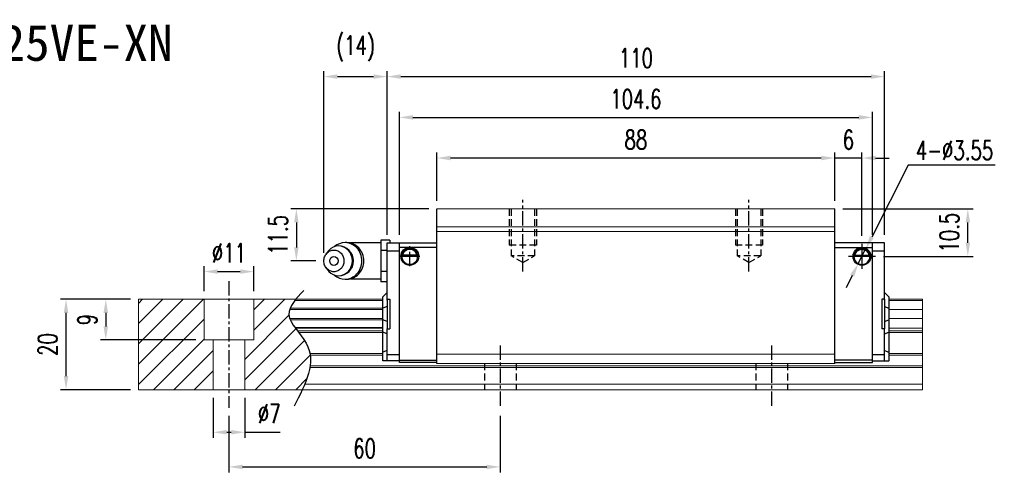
# Model space of a CAD drawing. Header units: millimetres. Extents: x 339 to 680, y 334 to 616.
# Tile 3 of 3: x 462 to 680, y 334 to 434. Entities that reach past the tile are written whole.
import ezdxf
from ezdxf.enums import TextEntityAlignment as Align

# ---------------------------------------------------------------- set-up
doc = ezdxf.new("R2010")
doc.units = ezdxf.units.MM
doc.header["$PDSIZE"] = -1
doc.linetypes.add('CENTER', pattern=[10.16, 6.35, -1.27, 1.27, -1.27])
doc.linetypes.add('DASHED', pattern=[0.75, 0.5, -0.25])
for name, color, linetype in [('2', 7, 'Continuous'), ('CHA', 7, 'Continuous'), ('CL', 1, 'CENTER'), ('DIM', 4, 'Continuous'), ('HID', 2, 'DASHED'), ('OUT', 3, 'Continuous')]:
    doc.layers.add(name, color=color, linetype=linetype)
doc.styles.add('DIM-7', font='SIMPLEX.shx', dxfattribs={"width": 0.7, "bigfont": 'chineset.shx'})
doc.styles.add('T', font='kaiu.ttf')
doc.dimstyles.new('CNS', dxfattribs={"dimtxt": 3.5, "dimasz": 2.5, "dimexe": 1, "dimexo": 1.5, "dimgap": 0.09, "dimtad": 0, "dimdsep": 46, "dimtxsty": 'DIM-7', "dimcen": 0.09, "dimclrd": 1, "dimclre": 1, "dimclrt": 4, "dimadec": 0, "dimazin": 0, "dimtfac": 1, "dimtix": 1, "dimtmove": 2, "dimatfit": 3, "dimfxl": 1, "dimtvp": 0.971429, "dimtolj": 1, "dimarcsym": 0})
doc.dimstyles.new('CNSx1 (指線專用)', dxfattribs={"dimscale": 0.8, "dimtxt": 3.5, "dimasz": 2.5, "dimexe": 1, "dimexo": 1.5, "dimgap": 1, "dimtad": 1, "dimtih": 1, "dimtoh": 1, "dimdsep": 46, "dimtxsty": 'DIM-7', "dimcen": 0.09, "dimclrd": 256, "dimclre": 256, "dimclrt": 4, "dimadec": 0, "dimazin": 0, "dimtfac": 1, "dimtix": 1, "dimtmove": 1, "dimatfit": 3, "dimfxl": 1, "dimtvp": 0.971429, "dimtolj": 1, "dimarcsym": 0})

# ---------------------------------------------------------------- blocks, each defined once
blk = doc.blocks.new('*D5')
at = {"layer": 'DEFPOINTS', "color": 0}
for p in [(472.15, 372.54), (488.18, 372.54), (488.18, 352.54)]:
    blk.add_point(p, dxfattribs=at)
at = {"layer": 'DIM', "color": 7, "lineweight": -2}
for p, q in [((486.38, 372.54), (470.95, 372.54)), ((472.15, 355.54), (472.15, 369.54)), ((486.38, 352.54), (470.95, 352.54))]:
    blk.add_line(p, q, dxfattribs=at)
at = {"layer": 'DIM', "color": 7}
for points in [[(471.65, 369.54), (472.65, 369.54), (472.15, 372.54)], [(471.65, 355.54), (472.65, 355.54), (472.15, 352.54)]]:
    blk.add_solid(points, dxfattribs=at)
at = {"layer": 'DIM', "color": 7, "insert": (468.07, 362.54), "char_height": 4.2, "attachment_point": 5, "rotation": 90, "style": 'DIM-7'}
blk.add_mtext('\\A1;20', dxfattribs=at)
blk = doc.blocks.new('*D6')
at = {"layer": 'DEFPOINTS', "color": 0}
for p in [(513.68, 378.68), (502.68, 372.54), (513.68, 372.54)]:
    blk.add_point(p, dxfattribs=at)
at = {"layer": 'DIM', "color": 7, "lineweight": -2}
for p, q in [((502.68, 374.34), (502.68, 379.88)), ((513.68, 374.34), (513.68, 379.88)), ((505.68, 378.68), (510.68, 378.68))]:
    blk.add_line(p, q, dxfattribs=at)
at = {"layer": 'DIM', "color": 7}
for points in [[(505.68, 379.18), (505.68, 378.18), (502.68, 378.68)], [(510.68, 379.18), (510.68, 378.18), (513.68, 378.68)]]:
    blk.add_solid(points, dxfattribs=at)
at = {"layer": 'DIM', "color": 7, "insert": (508.18, 382.76), "char_height": 4.2, "attachment_point": 5, "style": 'DIM-7'}
blk.add_mtext('\\A1;%%C11', dxfattribs=at)
blk = doc.blocks.new('*D7')
at = {"layer": 'DEFPOINTS', "color": 0}
for p in [(504.68, 352.54), (511.68, 352.54), (511.68, 343.13)]:
    blk.add_point(p, dxfattribs=at)
at = {"layer": 'DIM', "color": 7, "lineweight": -2}
for p, q in [((504.68, 350.74), (504.68, 341.93)), ((511.68, 350.74), (511.68, 341.93)), ((507.68, 343.13), (508.68, 343.13)), ((511.68, 343.13), (519.51, 343.13))]:
    blk.add_line(p, q, dxfattribs=at)
at = {"layer": 'DIM', "color": 7}
for points in [[(507.68, 343.63), (507.68, 342.63), (504.68, 343.13)], [(508.68, 343.63), (508.68, 342.63), (511.68, 343.13)]]:
    blk.add_solid(points, dxfattribs=at)
at = {"layer": 'DIM', "color": 7, "insert": (517.09, 347.21), "char_height": 4.2, "attachment_point": 5, "style": 'DIM-7'}
blk.add_mtext('\\A1;%%C7', dxfattribs=at)
blk = doc.blocks.new('*D9')
at = {"layer": 'DEFPOINTS', "color": 0}
for p in [(508.18, 348.54), (568.18, 348.54), (568.18, 335.46)]:
    blk.add_point(p, dxfattribs=at)
at = {"layer": 'DIM', "color": 7, "lineweight": -2}
for p, q in [((508.18, 346.74), (508.18, 334.26)), ((568.18, 346.74), (568.18, 334.26)), ((511.18, 335.46), (565.18, 335.46))]:
    blk.add_line(p, q, dxfattribs=at)
at = {"layer": 'DIM', "color": 7}
for points in [[(511.18, 335.96), (511.18, 334.96), (508.18, 335.46)], [(565.18, 335.96), (565.18, 334.96), (568.18, 335.46)]]:
    blk.add_solid(points, dxfattribs=at)
at = {"layer": 'DIM', "color": 7, "insert": (538.18, 339.54), "char_height": 4.2, "attachment_point": 5, "style": 'DIM-7'}
blk.add_mtext('\\A1;60', dxfattribs=at)
blk = doc.blocks.new('*D11')
at = {"layer": 'DEFPOINTS', "color": 0}
for p in [(554.18, 403.8), (554.18, 392.54), (642.18, 392.54)]:
    blk.add_point(p, dxfattribs=at)
at = {"layer": 'DIM', "color": 7, "lineweight": -2}
for p, q in [((554.18, 394.34), (554.18, 405)), ((639.18, 403.8), (557.18, 403.8)), ((642.18, 394.34), (642.18, 405))]:
    blk.add_line(p, q, dxfattribs=at)
at = {"layer": 'DIM', "color": 7}
for points in [[(557.18, 404.3), (557.18, 403.3), (554.18, 403.8)], [(639.18, 404.3), (639.18, 403.3), (642.18, 403.8)]]:
    blk.add_solid(points, dxfattribs=at)
at = {"layer": 'DIM', "color": 7, "insert": (598.18, 407.88), "char_height": 4.2, "attachment_point": 5, "style": 'DIM-7'}
blk.add_mtext('\\A1;88', dxfattribs=at)
blk = doc.blocks.new('*D12')
at = {"layer": 'DEFPOINTS', "color": 0}
for p in [(642.18, 403.8), (642.18, 392.54), (648.18, 384.82)]:
    blk.add_point(p, dxfattribs=at)
at = {"layer": 'DIM', "color": 7, "lineweight": -2}
for p, q in [((639.18, 403.8), (636.18, 403.8)), ((642.18, 394.34), (642.18, 405)), ((648.18, 403.8), (642.18, 403.8)), ((648.18, 386.62), (648.18, 405)), ((651.18, 403.8), (654.18, 403.8))]:
    blk.add_line(p, q, dxfattribs=at)
at = {"layer": 'DIM', "color": 7}
for points in [[(639.18, 404.3), (639.18, 403.3), (642.18, 403.8)], [(651.18, 404.3), (651.18, 403.3), (648.18, 403.8)]]:
    blk.add_solid(points, dxfattribs=at)
at = {"layer": 'DIM', "color": 7, "insert": (645.18, 407.88), "char_height": 4.2, "attachment_point": 5, "style": 'DIM-7'}
blk.add_mtext('\\A1;6', dxfattribs=at)
blk = doc.blocks.new('*D13')
at = {"layer": 'DEFPOINTS', "color": 0}
for p in [(642.18, 392.54), (671.59, 392.54), (651.14, 382.04)]:
    blk.add_point(p, dxfattribs=at)
at = {"layer": 'DIM', "color": 7, "lineweight": -2}
for p, q in [((643.98, 392.54), (672.79, 392.54)), ((671.59, 385.04), (671.59, 389.54)), ((652.94, 382.04), (672.79, 382.04))]:
    blk.add_line(p, q, dxfattribs=at)
at = {"layer": 'DIM', "color": 7}
for points in [[(671.09, 389.54), (672.09, 389.54), (671.59, 392.54)], [(671.09, 385.04), (672.09, 385.04), (671.59, 382.04)]]:
    blk.add_solid(points, dxfattribs=at)
at = {"layer": 'DIM', "color": 7, "insert": (667.51, 387.29), "char_height": 4.2, "attachment_point": 5, "rotation": 90, "style": 'DIM-7'}
blk.add_mtext('\\A1;10.5', dxfattribs=at)
blk = doc.blocks.new('*D18')
at = {"layer": 'DEFPOINTS', "color": 0}
for p in [(650.48, 412.79), (545.88, 385.04), (650.48, 385.04)]:
    blk.add_point(p, dxfattribs=at)
at = {"layer": 'DIM', "color": 7, "lineweight": -2}
for p, q in [((545.88, 386.84), (545.88, 413.99)), ((650.48, 386.84), (650.48, 413.99)), ((548.88, 412.79), (647.48, 412.79))]:
    blk.add_line(p, q, dxfattribs=at)
at = {"layer": 'DIM', "color": 7}
for points in [[(548.88, 413.29), (548.88, 412.29), (545.88, 412.79)], [(647.48, 413.29), (647.48, 412.29), (650.48, 412.79)]]:
    blk.add_solid(points, dxfattribs=at)
at = {"layer": 'DIM', "color": 7, "insert": (598.18, 416.87), "char_height": 4.2, "attachment_point": 5, "style": 'DIM-7'}
blk.add_mtext('\\A1;104.6', dxfattribs=at)
blk = doc.blocks.new('*D29')
at = {"layer": 'DEFPOINTS', "color": 0}
for p in [(488.18, 372.54), (480.94, 363.54), (502.68, 363.54)]:
    blk.add_point(p, dxfattribs=at)
at = {"layer": 'DIM', "color": 7, "lineweight": -2}
for p, q in [((486.38, 372.54), (479.74, 372.54)), ((480.94, 369.54), (480.94, 366.54)), ((500.88, 363.54), (479.74, 363.54))]:
    blk.add_line(p, q, dxfattribs=at)
at = {"layer": 'DIM', "color": 7}
for points in [[(480.44, 369.54), (481.44, 369.54), (480.94, 372.54)], [(480.44, 366.54), (481.44, 366.54), (480.94, 363.54)]]:
    blk.add_solid(points, dxfattribs=at)
at = {"layer": 'DIM', "color": 7, "insert": (476.86, 368.04), "char_height": 4.2, "attachment_point": 5, "rotation": 90, "style": 'DIM-7'}
blk.add_mtext('\\A1;9', dxfattribs=at)
blk = doc.blocks.new('*D71')
at = {"layer": 'DEFPOINTS', "color": 0}
for p in [(653.18, 421.82), (543.18, 385.04), (653.18, 385.04)]:
    blk.add_point(p, dxfattribs=at)
at = {"layer": 'DIM', "color": 7, "lineweight": -2}
for p, q in [((543.18, 386.84), (543.18, 423.02)), ((653.18, 386.84), (653.18, 423.02)), ((546.18, 421.82), (650.18, 421.82))]:
    blk.add_line(p, q, dxfattribs=at)
at = {"layer": 'DIM', "color": 7}
for points in [[(546.18, 422.32), (546.18, 421.32), (543.18, 421.82)], [(650.18, 422.32), (650.18, 421.32), (653.18, 421.82)]]:
    blk.add_solid(points, dxfattribs=at)
at = {"layer": 'DIM', "color": 7, "insert": (598.18, 425.9), "char_height": 4.2, "attachment_point": 5, "style": 'DIM-7'}
blk.add_mtext('\\A1;110', dxfattribs=at)
blk = doc.blocks.new('*D72')
at = {"layer": 'DEFPOINTS', "color": 0}
for p in [(554.18, 392.54), (523.09, 381.04), (529.18, 381.04)]:
    blk.add_point(p, dxfattribs=at)
at = {"layer": 'DIM', "color": 7, "lineweight": -2}
for p, q in [((552.38, 392.54), (521.89, 392.54)), ((523.09, 389.54), (523.09, 384.04)), ((527.38, 381.04), (521.89, 381.04))]:
    blk.add_line(p, q, dxfattribs=at)
at = {"layer": 'DIM', "color": 7}
for points in [[(522.59, 389.54), (523.59, 389.54), (523.09, 392.54)], [(522.59, 384.04), (523.59, 384.04), (523.09, 381.04)]]:
    blk.add_solid(points, dxfattribs=at)
at = {"layer": 'DIM', "color": 7, "insert": (519.01, 386.79), "char_height": 4.2, "attachment_point": 5, "rotation": 90, "style": 'DIM-7'}
blk.add_mtext('\\A1;11.5', dxfattribs=at)
blk = doc.blocks.new('*D73')
at = {"layer": 'DEFPOINTS', "color": 0}
for p in [(543.18, 421.82), (543.18, 385.04), (529.18, 381.04)]:
    blk.add_point(p, dxfattribs=at)
at = {"layer": 'DIM', "color": 7, "lineweight": -2}
for p, q in [((529.18, 382.84), (529.18, 423.02)), ((543.18, 386.84), (543.18, 423.02)), ((532.18, 421.82), (540.18, 421.82))]:
    blk.add_line(p, q, dxfattribs=at)
at = {"layer": 'DIM', "color": 7}
for points in [[(532.18, 422.32), (532.18, 421.32), (529.18, 421.82)], [(540.18, 422.32), (540.18, 421.32), (543.18, 421.82)]]:
    blk.add_solid(points, dxfattribs=at)
at = {"layer": 'DIM', "color": 7, "insert": (536.18, 428.03), "char_height": 4.2, "attachment_point": 5, "style": 'DIM-7'}
blk.add_mtext('\\A1;(14)', dxfattribs=at)
blk = doc.blocks.new('*D75')
at = {"layer": 'DEFPOINTS', "color": 0}
for p in [(648.98, 383.62), (647.37, 380.46)]:
    blk.add_point(p, dxfattribs=at)
at = {"layer": 'DIM', "color": 0, "lineweight": -2}
for p, q in [((658.41, 402.21), (650.34, 386.3)), ((677.67, 402.21), (658.41, 402.21)), ((647.37, 380.46), (648.98, 383.62)), ((646.02, 377.78), (644.66, 375.11))]:
    blk.add_line(p, q, dxfattribs=at)
at = {"layer": 'DIM', "color": 0}
for points in [[(649.89, 386.53), (650.78, 386.07), (648.98, 383.62)], [(645.57, 378.01), (646.46, 377.56), (647.37, 380.46)]]:
    blk.add_solid(points, dxfattribs=at)
at = {"layer": 'DIM', "color": 0, "insert": (668.64, 405.51), "char_height": 4.2, "attachment_point": 5, "style": 'DIM-7'}
blk.add_mtext('\\A1;4-∅3.55', dxfattribs=at)

msp = doc.modelspace()

# ---------------------------------------------------------------- linework, layer by layer
at = {"layer": '2', "color": 0, "linetype": 'Continuous'}
for p, q in [((554.176, 358.342), (554.176, 392.542)), ((642.176, 358.342), (642.176, 392.542)), ((543.776, 385.66), (541.776, 385.66)), ((541.776, 385.66), (541.776, 384.506)), ((543.776, 385.66), (543.776, 385.042)), ((534.265, 385.083), (533.85, 385.083)), ((541.776, 385.042), (535.393, 385.042)), ((541.776, 384.506), (541.776, 383.351)), ((543.176, 383.351), (541.776, 383.351)), ((541.776, 383.351), (541.776, 381.042)), ((543.176, 372.363), (543.176, 385.042)), ((543.176, 385.042), (545.876, 385.042)), ((543.176, 383.268), (545.876, 383.268)), ((545.876, 385.042), (554.176, 385.042)), ((545.876, 358.542), (545.876, 385.042)), ((554.176, 384.042), (545.876, 384.042)), ((650.476, 385.042), (642.176, 385.042)), ((642.176, 384.042), (650.476, 384.042)), ((650.476, 358.542), (650.476, 385.042)), ((653.176, 385.042), (650.476, 385.042)), ((650.476, 383.268), (653.176, 383.268)), ((653.176, 383.238), (653.176, 385.042)), ((529.973, 383), (529.609, 382.466)), ((546.402, 382.114), (549.95, 382.114)), ((549.808, 382.247), (546.544, 382.247)), ((549.731, 382.314), (546.621, 382.314)), ((649.95, 382.092), (646.402, 382.092)), ((646.544, 382.225), (649.808, 382.225)), ((646.621, 382.292), (649.731, 382.292)), ((653.176, 382.884), (653.176, 383.238)), ((653.176, 372.341), (653.176, 382.884)), ((529.609, 379.617), (529.973, 379.083)), ((541.776, 381.042), (541.776, 378.732)), ((533.85, 377), (534.265, 377)), ((535.393, 377.042), (541.776, 377.042)), ((543.176, 378.732), (541.776, 378.732)), ((541.776, 378.732), (541.776, 377.577)), ((541.776, 377.577), (541.776, 376.423)), ((543.176, 376.423), (541.776, 376.423)), ((542.176, 373.042), (542.226, 373.092)), ((542.176, 370.538), (542.176, 373.042)), ((543.176, 374.042), (542.226, 373.092)), ((543.176, 372.542), (543.176, 366.042)), ((543.176, 372.542), (543.776, 372.542)), ((543.776, 372.542), (543.776, 366.042)), ((652.576, 372.542), (652.576, 366.042)), ((653.176, 372.542), (652.576, 372.542)), ((653.176, 374.042), (654.126, 373.092)), ((653.176, 372.542), (653.176, 366.042)), ((654.176, 373.042), (654.126, 373.092)), ((654.176, 370.538), (654.176, 373.042)), ((542.176, 370.538), (542.226, 370.557)), ((542.176, 368.045), (542.176, 370.538)), ((543.176, 370.932), (542.226, 370.557)), ((653.176, 370.932), (654.126, 370.557)), ((654.176, 370.538), (654.126, 370.557)), ((654.176, 368.045), (654.176, 370.538)), ((542.176, 365.311), (542.176, 368.045)), ((542.176, 368.045), (542.226, 368.026)), ((543.176, 367.652), (542.226, 368.026)), ((653.176, 367.652), (654.126, 368.026)), ((654.176, 368.045), (654.126, 368.026)), ((654.176, 365.311), (654.176, 368.045)), ((543.176, 366.042), (543.776, 366.042)), ((543.176, 360.499), (543.176, 366.042)), ((653.176, 366.042), (652.576, 366.042)), ((653.176, 360.499), (653.176, 366.042)), ((542.176, 360.832), (542.176, 365.311)), ((542.176, 365.311), (542.226, 365.291)), ((543.176, 364.917), (542.226, 365.291)), ((653.176, 364.917), (654.126, 365.291)), ((654.176, 365.311), (654.126, 365.291)), ((654.176, 360.832), (654.176, 365.311)), ((542.176, 360.832), (542.226, 360.853)), ((542.176, 358.942), (542.176, 360.832)), ((543.176, 361.246), (542.226, 360.853)), ((543.176, 360.146), (543.176, 360.499)), ((543.176, 360.317), (545.876, 360.321)), ((543.176, 359.088), (543.176, 360.146)), ((650.476, 360.317), (653.176, 360.317)), ((653.176, 361.246), (654.126, 360.853)), ((653.176, 360.146), (653.176, 360.499)), ((653.176, 359.088), (653.176, 360.146)), ((654.176, 360.832), (654.126, 360.853)), ((654.176, 358.942), (654.176, 360.832)), ((542.176, 358.942), (542.226, 358.942)), ((543.176, 358.942), (542.226, 358.942)), ((543.176, 358.942), (543.176, 359.088)), ((545.876, 358.942), (543.176, 358.942)), ((554.176, 358.542), (545.875, 358.542)), ((545.876, 359.042), (554.176, 359.042)), ((642.175, 358.542), (650.476, 358.542)), ((650.476, 359.042), (642.176, 359.042)), ((650.476, 358.942), (653.176, 358.942)), ((653.176, 358.942), (653.176, 359.088)), ((653.176, 358.942), (654.126, 358.942)), ((654.176, 358.942), (654.126, 358.942))]:
    msp.add_line(p, q, dxfattribs=at)
for centre, radius, start, end in [((532.427, 381.042), 3.3, 270, 89.84908), ((535.393, 381.042), 4, 89.99998, 93.25686), ((548.176, 382.064), 1.775, 90, 270), ((548.176, 382.064), 1.775, 270, 90), ((648.176, 382.042), 1.775, 90, 270), ((648.176, 382.042), 1.775, 270, 90), ((535.393, 381.042), 4, 266.21721, 270.00002)]:
    msp.add_arc(centre, radius, start, end, dxfattribs=at)
at = {"layer": '2', "color": 0, "linetype": 'Continuous', "extrusion": (0, 0, -1)}
for centre, radius, start, end in [((-548.176, 382.064), 1.975, 270, 90), ((-548.176, 382.064), 1.575, 9.1332, 90), ((-548.176, 382.064), 1.975, 90, 270), ((-548.176, 382.064), 1.575, 90, 170.8668), ((-648.176, 382.042), 1.975, 270, 90), ((-648.176, 382.042), 1.575, 9.1332, 90), ((-648.176, 382.042), 1.975, 90, 270), ((-648.176, 382.042), 1.575, 90, 170.8668)]:
    msp.add_arc(centre, radius, start, end, dxfattribs=at)
at = {"layer": '2', "color": 0, "linetype": 'Continuous'}
msp.add_ellipse((531.393, 381.042), major_axis=(0, -1), ratio=0.9238797, dxfattribs=at)
for points, knots in [([(529.176, 381.042), (529.176, 380.884), (529.205, 380.571), (529.332, 380.117), (529.538, 379.7), (529.815, 379.334), (530.154, 379.033), (530.539, 378.81), (530.958, 378.673), (531.393, 378.626), (531.829, 378.673), (532.247, 378.81), (532.633, 379.033), (532.971, 379.334), (533.249, 379.7), (533.455, 380.117), (533.582, 380.57), (533.625, 381.042), (533.582, 381.513), (533.455, 381.966), (533.249, 382.384), (532.971, 382.75), (532.633, 383.05), (532.247, 383.273), (531.829, 383.411), (531.393, 383.457), (530.958, 383.411), (530.539, 383.273), (530.154, 383.05), (529.815, 382.75), (529.538, 382.383), (529.263, 381.829), (529.176, 381.355), (529.176, 381.042)], [0, 0, 0, 0, 0.0312594, 0.0625188, 0.0937782, 0.1250376, 0.156297, 0.1875564, 0.2188159, 0.2500753, 0.2813347, 0.3125941, 0.3438535, 0.3751129, 0.4063723, 0.4376317, 0.4688911, 0.5001505, 0.5314099, 0.5626693, 0.5939287, 0.6251882, 0.6564476, 0.687707, 0.7189664, 0.7502258, 0.7814852, 0.8127446, 0.844004, 0.8752634, 0.9065228, 0.9377822, 1, 1, 1, 1]), ([(529.974, 379.083), (530.064, 378.95), (530.163, 378.825), (530.835, 378.097), (531.628, 377.742), (533.225, 377.742), (534.018, 378.097), (535.147, 379.319), (535.475, 380.178), (535.475, 381.906), (535.147, 382.764), (534.018, 383.986), (533.225, 384.342), (531.628, 384.342), (530.835, 383.986), (530.163, 383.259), (530.064, 383.133), (529.974, 383)], [0, 0, 0, 0, 0.0298911, 0.0298911, 0.1865941, 0.1865941, 0.343297, 0.343297, 0.5, 0.5, 0.656703, 0.656703, 0.8134059, 0.8134059, 0.9701089, 0.9701089, 1, 1, 1, 1]), ([(531.512, 377.892), (532.17, 377.324), (533.008, 377), (534.828, 377), (535.799, 377.436), (537.182, 378.932), (537.584, 379.984), (537.584, 382.1), (537.182, 383.151), (535.799, 384.647), (534.828, 385.083), (533.008, 385.083), (532.17, 384.759), (531.512, 384.191)], [0, 0, 0, 0, 0.150594, 0.150594, 0.325297, 0.325297, 0.5, 0.5, 0.674703, 0.674703, 0.849406, 0.849406, 1, 1, 1, 1]), ([(534.265, 377), (535.242, 377), (536.214, 377.436), (537.596, 378.932), (537.999, 379.984), (537.999, 382.1), (537.596, 383.151), (536.214, 384.647), (535.242, 385.083), (534.265, 385.083)], [0, 0, 0, 0, 0.25, 0.25, 0.5, 0.5, 0.75, 0.75, 1, 1, 1, 1]), ([(546.544, 382.247), (546.56, 382.323), (546.582, 382.413), (546.646, 382.602), (546.688, 382.704), (546.793, 382.9), (546.857, 382.996), (547.029, 383.207), (547.147, 383.318), (547.407, 383.498), (547.551, 383.571), (547.854, 383.668), (548.016, 383.695), (548.176, 383.695)], [0, 0, 0, 0, 0.1376864, 0.1376864, 0.275472, 0.275472, 0.4123557, 0.4123557, 0.6064308, 0.6064308, 0.8046387, 0.8046387, 1, 1, 1, 1]), ([(548.176, 383.695), (548.327, 383.695), (548.48, 383.671), (548.797, 383.575), (548.962, 383.491), (549.233, 383.293), (549.347, 383.182), (549.519, 382.963), (549.585, 382.856), (549.691, 382.642), (549.732, 382.532), (549.781, 382.366), (549.796, 382.303), (549.808, 382.247)], [0, 0, 0, 0, 0.1837975, 0.1837975, 0.4104893, 0.4104893, 0.6000274, 0.6000274, 0.749109, 0.749109, 0.8991923, 0.8991923, 1, 1, 1, 1]), ([(648.176, 383.673), (648.025, 383.673), (647.872, 383.649), (647.555, 383.553), (647.39, 383.469), (647.119, 383.271), (647.005, 383.16), (646.833, 382.941), (646.767, 382.834), (646.661, 382.62), (646.62, 382.51), (646.571, 382.344), (646.556, 382.281), (646.544, 382.225)], [0, 0, 0, 0, 0.1837975, 0.1837975, 0.4104893, 0.4104893, 0.6000274, 0.6000274, 0.749109, 0.749109, 0.8991923, 0.8991923, 1, 1, 1, 1]), ([(649.808, 382.225), (649.792, 382.301), (649.77, 382.391), (649.707, 382.58), (649.664, 382.682), (649.559, 382.878), (649.495, 382.974), (649.323, 383.185), (649.205, 383.296), (648.946, 383.477), (648.801, 383.549), (648.499, 383.646), (648.336, 383.673), (648.176, 383.673)], [0, 0, 0, 0, 0.1376864, 0.1376864, 0.275472, 0.275472, 0.4123557, 0.4123557, 0.6064308, 0.6064308, 0.8046387, 0.8046387, 1, 1, 1, 1])]:
    msp.add_open_spline(points, degree=3, knots=knots, dxfattribs=at)
for points in [[(546.544, 382.247), (546.57, 382.269), (546.595, 382.292), (546.621, 382.314)], [(549.731, 382.314), (549.757, 382.292), (549.782, 382.269), (549.808, 382.247)], [(646.621, 382.292), (646.596, 382.27), (646.57, 382.247), (646.544, 382.225)], [(649.808, 382.225), (649.782, 382.247), (649.757, 382.27), (649.731, 382.292)]]:
    msp.add_open_spline(points, degree=3, dxfattribs=at)
at = {"layer": 'CL', "color": 0, "ltscale": 0.5}
for p, q in [((573.176, 378.691), (573.176, 394.542)), ((623.176, 378.691), (623.176, 394.542)), ((548.176, 379.847), (548.176, 384.281)), ((545.959, 382.064), (550.393, 382.064)), ((508.176, 376.542), (508.176, 348.542)), ((568.176, 362.342), (568.176, 348.542)), ((628.176, 362.342), (628.176, 348.542))]:
    msp.add_line(p, q, dxfattribs=at)
at = {"layer": 'DIM', "color": 0}
for p, q in [((648.176, 384.824), (648.176, 379.259)), ((651.137, 382.042), (645.215, 382.042)), ((488.176, 371.644), (489.074, 372.542)), ((488.176, 367.154), (493.564, 372.542)), ((488.176, 362.664), (498.054, 372.542)), ((488.176, 358.174), (502.544, 372.542)), ((513.676, 370.203), (516.014, 372.542)), ((513.676, 365.713), (520.504, 372.542)), ((488.176, 353.684), (502.676, 368.184)), ((511.676, 359.223), (521.455, 369.002)), ((511.676, 354.733), (522.962, 366.019)), ((491.524, 352.542), (502.676, 363.693)), ((513.975, 352.542), (524.898, 363.465)), ((496.014, 352.542), (504.676, 361.203)), ((518.465, 352.542), (526.135, 360.211)), ((500.504, 352.542), (504.676, 356.713)), ((522.955, 352.542), (525.401, 354.987))]:
    msp.add_line(p, q, dxfattribs=at)
msp.add_open_spline([(524.729, 374.504), (523.048, 372.713), (519.39, 368.817), (528.915, 361.132), (525.1, 353.747), (522.587, 348.883)], degree=3, knots=[0, 0, 0, 0, 6.2737393, 13.647637, 27.8750855, 27.8750855, 27.8750855, 27.8750855], dxfattribs=at)
at = {"layer": 'HID', "color": 0, "ltscale": 3}
for p, q in [((570.176, 392.542), (570.176, 384.542)), ((570.576, 392.542), (570.576, 382.192)), ((575.776, 392.542), (575.776, 382.192)), ((576.176, 392.542), (576.176, 384.542)), ((620.176, 392.542), (620.176, 384.542)), ((620.576, 392.542), (620.576, 382.192)), ((625.776, 392.542), (625.776, 382.192)), ((626.176, 392.542), (626.176, 384.542)), ((576.176, 384.542), (570.176, 384.542)), ((626.176, 384.542), (620.176, 384.542)), ((575.776, 382.192), (570.576, 382.192)), ((573.176, 380.691), (570.576, 382.192)), ((573.176, 380.69), (575.776, 382.192)), ((623.176, 380.691), (620.576, 382.192)), ((625.776, 382.192), (620.576, 382.192)), ((623.176, 380.69), (625.776, 382.192)), ((564.676, 358.342), (564.676, 352.542)), ((571.676, 358.342), (571.676, 352.542)), ((624.676, 358.342), (624.676, 352.542)), ((631.676, 358.342), (631.676, 352.542))]:
    msp.add_line(p, q, dxfattribs=at)
at = {"layer": 'OUT', "color": 0, "linetype": 'Continuous', "lineweight": 15}
for p, q in [((642.176, 392.542), (554.176, 392.542)), ((642.176, 388.542), (554.176, 388.542)), ((642.176, 387.542), (554.176, 387.542)), ((488.176, 372.542), (488.176, 352.542)), ((542.176, 372.542), (488.176, 372.542)), ((502.676, 363.542), (502.676, 372.542)), ((513.676, 363.542), (513.676, 372.542)), ((661.583, 372.542), (654.176, 372.542)), ((661.583, 372.542), (661.583, 372.285)), ((542.176, 370.281), (521.614, 370.281)), ((542.176, 370.576), (521.724, 370.576)), ((542.176, 372.285), (522.769, 372.285)), ((661.583, 372.285), (654.176, 372.285)), ((661.583, 370.281), (654.176, 370.281)), ((661.583, 372.285), (661.583, 370.576)), ((661.583, 370.576), (661.583, 370.281)), ((661.583, 370.281), (661.583, 368.301)), ((542.176, 368.301), (521.61, 368.301)), ((661.583, 368.301), (654.176, 368.301)), ((661.583, 368.301), (661.583, 368.006)), ((542.176, 368.006), (521.721, 368.006)), ((542.176, 366.326), (522.731, 366.326)), ((542.176, 366.162), (522.853, 366.162)), ((661.583, 366.162), (654.176, 366.162)), ((661.583, 368.006), (661.583, 366.326)), ((661.583, 366.326), (661.583, 366.162)), ((661.583, 366.162), (661.583, 365.568)), ((542.176, 365.568), (523.312, 365.568)), ((542.176, 365.214), (523.592, 365.214)), ((661.583, 365.568), (654.176, 365.568)), ((661.583, 365.214), (654.176, 365.214)), ((661.583, 365.568), (661.583, 365.214)), ((661.583, 365.214), (661.583, 360.549)), ((513.676, 363.542), (502.676, 363.542)), ((504.676, 363.542), (504.676, 352.542)), ((511.676, 363.542), (511.676, 352.542)), ((542.176, 360.549), (526.083, 360.549)), ((542.176, 360.195), (526.137, 360.195)), ((642.176, 360.392), (554.176, 360.392)), ((661.583, 360.549), (654.176, 360.549)), ((661.583, 360.195), (654.176, 360.195)), ((661.583, 360.549), (661.583, 360.195)), ((661.583, 360.195), (661.583, 357.788)), ((654.176, 357.434), (526.049, 357.434)), ((661.583, 357.788), (526.104, 357.788)), ((642.176, 358.342), (554.176, 358.342)), ((661.583, 357.434), (654.176, 357.434)), ((661.583, 357.788), (661.583, 357.435)), ((661.583, 357.434), (661.583, 353.742)), ((661.583, 353.742), (524.927, 353.742)), ((661.583, 353.742), (661.583, 352.542)), ((654.176, 352.542), (488.176, 352.542)), ((661.583, 352.542), (654.176, 352.542))]:
    msp.add_line(p, q, dxfattribs=at)

# ---------------------------------------------------------------- texts
at = {"layer": 'CHA', "color": 7, "style": 'T'}
msp.add_text('TRH25VE-XN', height=8, dxfattribs=at).set_placement((468.529, 429.231), align=Align.MIDDLE)

# ---------------------------------------------------------------- dimensions: what is measured, and where the dimension line sits
at = {"layer": 'DIM', "color": 0}
for base, p1, p2, text, picture, middle in [((543.176, 421.818), (529.176, 381.042), (543.176, 385.042), '(<>)', '*D73', (536.176, 428.035)), ((513.676, 378.685), (502.676, 372.542), (513.676, 372.542), '%%C<>', '*D6', (508.176, 382.765))]:
    dim = msp.add_linear_dim(base=base, p1=p1, p2=p2, text=text, dimstyle='CNS', override={"dimscale": 1.2, "dimclrd": 7, "dimclre": 7, "dimclrt": 7}, dxfattribs=at)
    dim.commit()
    dim.dimension.update_dxf_attribs({"geometry": picture, "text_midpoint": middle})
for base, p1, p2, angle, picture, middle in [((653.176, 421.818), (543.176, 385.042), (653.176, 385.042), 180, '*D71', (598.176, 425.898)), ((523.093, 381.042), (554.176, 392.542), (529.176, 381.042), 90, '*D72', (519.013, 386.792)), ((671.591, 392.542), (651.137, 382.042), (642.176, 392.542), 90, '*D13', (667.511, 387.292)), ((472.146, 372.542), (488.176, 352.542), (488.176, 372.542), 90, '*D5', (468.066, 362.542)), ((480.944, 363.542), (488.176, 372.542), (502.676, 363.542), 270, '*D29', (476.864, 368.042))]:
    dim = msp.add_linear_dim(base=base, p1=p1, p2=p2, angle=angle, dimstyle='CNS', override={"dimscale": 1.2, "dimclrd": 7, "dimclre": 7, "dimclrt": 7}, dxfattribs=at)
    dim.commit()
    dim.dimension.update_dxf_attribs({"geometry": picture, "text_midpoint": middle})
for base, p1, p2, picture, middle in [((650.476, 412.788), (545.876, 385.042), (650.476, 385.042), '*D18', (598.176, 416.868)), ((554.176, 403.798), (642.176, 392.542), (554.176, 392.542), '*D11', (598.176, 407.878)), ((642.176, 403.798), (648.176, 384.824), (642.176, 392.542), '*D12', (645.176, 407.878)), ((568.176, 335.465), (508.176, 348.542), (568.176, 348.542), '*D9', (538.176, 339.545))]:
    dim = msp.add_linear_dim(base=base, p1=p1, p2=p2, dimstyle='CNS', override={"dimscale": 1.2, "dimclrd": 7, "dimclre": 7, "dimclrt": 7}, dxfattribs=at)
    dim.commit()
    dim.dimension.update_dxf_attribs({"geometry": picture, "text_midpoint": middle})
dim = msp.add_diameter_dim_2p(p1=(647.373, 380.459), p2=(648.979, 383.625), text='4-<>', dimstyle='CNSx1 (指線專用)', override={"dimscale": 1.2, "dimclrd": 0, "dimclre": 0, "dimclrt": 0}, dxfattribs=at)
dim.commit()
dim.dimension.update_dxf_attribs({"geometry": '*D75', "text_midpoint": (658.412, 402.215), "dimtype": 163})
dim = msp.add_linear_dim(base=(511.676, 343.126), p1=(504.676, 352.542), p2=(511.676, 352.542), text='%%C<>', dimstyle='CNS', override={"dimscale": 1.2, "dimclrd": 7, "dimclre": 7, "dimclrt": 7, "dimtmove": 0}, dxfattribs=at)
dim.commit()
dim.dimension.update_dxf_attribs({"geometry": '*D7', "text_midpoint": (517.094, 343.126), "dimtype": 160})

doc.saveas('drawing.dxf')
